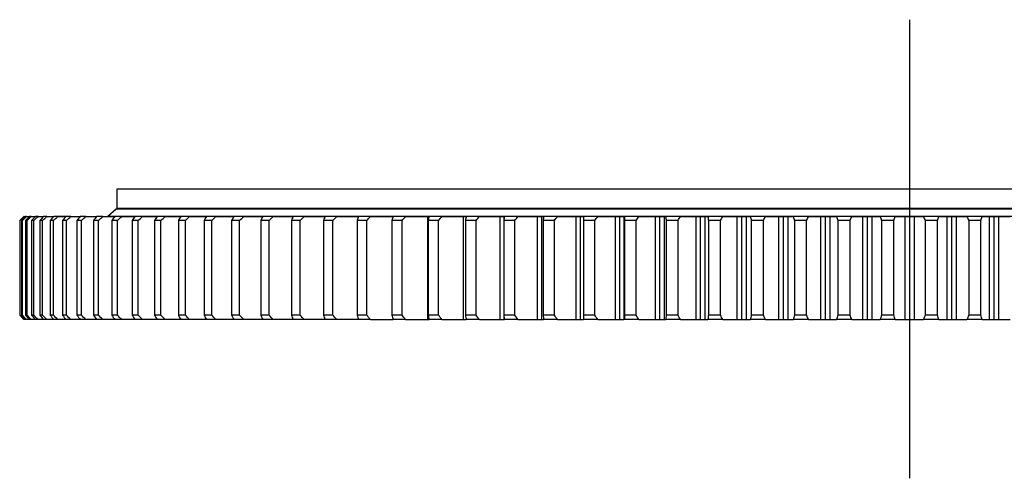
# Model space of a CAD drawing. Header units: millimetres. Extents: x -66 to 5236, y 5043 to 9389.
# Tile 3 of 12: x 544 to 1262, y 6918 to 7252. Entities that reach past the tile are written whole.
import ezdxf

# ---------------------------------------------------------------- set-up
doc = ezdxf.new("R2010")
doc.units = ezdxf.units.MM
doc.header["$LTSCALE"] = 20

msp = doc.modelspace()

# ---------------------------------------------------------------- linework, layer by layer
at = {"lineweight": 25}
msp.add_line((1192.41, 7252.37), (1192.41, 6917.67), dxfattribs=at)
at = {"color": 7, "linetype": 'Continuous', "lineweight": 25}
for p, q in [((614.41, 7128.65), (614.41, 7114.65)), ((1770.41, 7128.65), (614.41, 7128.65)), ((613.91, 7114.15), (607.91, 7108.75)), ((1770.91, 7114.15), (613.91, 7114.15)), ((1770.41, 7114.65), (614.41, 7114.65)), ((621.41, 7114.65), (621.41, 7114.15)), ((543.74, 7105.75), (543.52, 7105.75)), ((543.52, 7105.75), (543.52, 7036.65)), ((543.74, 7036.65), (543.74, 7105.75)), ((545.52, 7105.75), (544.86, 7105.75)), ((544.86, 7105.75), (544.86, 7036.65)), ((545.52, 7036.65), (545.52, 7105.75)), ((546.77, 7108.74), (546.5, 7108.74)), ((546.77, 7108.74), (547.78, 7108.74)), ((548.86, 7105.75), (547.76, 7105.75)), ((547.76, 7105.75), (547.76, 7036.65)), ((548.6, 7108.74), (547.78, 7108.74)), ((548.6, 7108.74), (550.61, 7108.74)), ((548.86, 7036.65), (548.86, 7105.75)), ((551.98, 7108.74), (550.61, 7108.74)), ((551.98, 7108.74), (554.99, 7108.74)), ((553.75, 7105.75), (552.22, 7105.75)), ((552.22, 7105.75), (552.22, 7036.65)), ((553.75, 7036.65), (553.75, 7105.75)), ((556.9, 7108.74), (555, 7108.74)), ((556.9, 7108.74), (560.91, 7108.74)), ((560.18, 7105.75), (558.22, 7105.75)), ((558.22, 7105.75), (558.22, 7036.65)), ((560.18, 7036.65), (560.18, 7105.75)), ((563.35, 7108.74), (560.91, 7108.74)), ((563.35, 7108.74), (568.35, 7108.73)), ((568.14, 7105.75), (565.74, 7105.75)), ((565.74, 7105.75), (565.74, 7036.65)), ((568.14, 7036.65), (568.14, 7105.75)), ((571.32, 7108.74), (568.35, 7108.74)), ((577.29, 7108.73), (571.32, 7108.74)), ((577.59, 7105.75), (574.78, 7105.75)), ((574.78, 7105.75), (574.78, 7036.65)), ((580.79, 7108.74), (577.3, 7108.74)), ((577.59, 7036.65), (577.59, 7105.75)), ((588.53, 7105.75), (585.3, 7105.75)), ((585.3, 7105.75), (585.3, 7036.65)), ((591.73, 7108.74), (587.72, 7108.74)), ((588.53, 7036.65), (588.53, 7105.75)), ((600.93, 7105.75), (597.29, 7105.75)), ((597.29, 7105.75), (597.29, 7036.65)), ((604.11, 7108.74), (599.6, 7108.74)), ((600.93, 7036.65), (600.93, 7105.75)), ((1776.91, 7108.75), (607.91, 7108.75)), ((614.74, 7105.75), (610.71, 7105.75)), ((610.71, 7105.75), (610.71, 7036.65)), ((617.92, 7108.74), (612.91, 7108.74)), ((614.41, 7108.75), (614.41, 7108.74)), ((614.74, 7036.65), (614.74, 7105.75)), ((629.95, 7105.75), (625.53, 7105.75)), ((625.53, 7105.75), (625.53, 7036.65)), ((633.1, 7108.74), (627.61, 7108.74)), ((629.95, 7036.65), (629.95, 7105.75)), ((641.72, 7105.75), (641.72, 7036.65)), ((646.52, 7105.75), (641.72, 7105.75)), ((649.64, 7108.74), (643.68, 7108.74)), ((646.52, 7036.65), (646.52, 7105.75)), ((659.23, 7105.75), (659.23, 7036.65)), ((664.4, 7105.75), (659.23, 7105.75)), ((667.48, 7108.74), (661.07, 7108.74)), ((664.4, 7036.65), (664.4, 7105.75)), ((683.55, 7105.75), (678.03, 7105.75)), ((678.03, 7105.75), (678.03, 7036.65)), ((686.59, 7108.74), (679.74, 7108.74)), ((683.55, 7036.65), (683.55, 7105.75)), ((703.93, 7105.75), (698.07, 7105.75)), ((698.07, 7105.75), (698.07, 7036.65)), ((706.91, 7108.74), (699.64, 7108.74)), ((703.93, 7036.65), (703.93, 7105.75)), ((725.49, 7105.75), (719.29, 7105.75)), ((719.29, 7105.75), (719.29, 7036.65)), ((728.41, 7108.74), (720.73, 7108.74)), ((725.49, 7036.65), (725.49, 7105.75)), ((748.17, 7105.75), (741.66, 7105.75)), ((741.66, 7105.75), (741.66, 7036.65)), ((751.02, 7108.74), (742.96, 7108.74)), ((748.17, 7036.65), (748.17, 7105.75)), ((771.92, 7105.75), (765.12, 7105.75)), ((765.12, 7105.75), (765.12, 7036.65)), ((774.7, 7108.74), (766.26, 7108.74)), ((771.92, 7036.65), (771.92, 7105.75)), ((796.68, 7105.75), (789.6, 7105.75)), ((789.6, 7105.75), (789.6, 7036.65)), ((799.38, 7108.74), (790.6, 7108.74)), ((796.68, 7036.65), (796.68, 7105.75)), ((815.05, 7105.75), (815.05, 7036.65)), ((822.39, 7105.75), (815.05, 7105.75)), ((815.86, 7108.71), (815.9, 7108.71)), ((815.86, 7108.71), (815.86, 7108.58)), ((825.01, 7108.74), (815.9, 7108.74)), ((822.39, 7036.65), (822.39, 7105.75)), ((840.94, 7108.71), (842.11, 7108.71)), ((840.94, 7108.71), (840.94, 7033.65)), ((841.42, 7105.75), (841.42, 7036.65)), ((849, 7105.75), (841.42, 7105.75)), ((851.52, 7108.74), (842.11, 7108.74)), ((849, 7036.65), (849, 7105.75)), ((866.88, 7108.71), (869.16, 7108.71)), ((866.88, 7108.71), (866.88, 7033.65)), ((876.44, 7105.75), (868.62, 7105.75)), ((868.62, 7105.75), (868.62, 7036.65)), ((878.86, 7108.74), (869.17, 7108.74)), ((876.44, 7036.65), (876.44, 7105.75)), ((893.59, 7108.71), (896.59, 7108.71)), ((893.59, 7108.71), (893.59, 7033.65)), ((896.59, 7108.71), (897, 7108.71)), ((896.59, 7108.71), (896.59, 7033.65)), ((896.61, 7105.75), (896.61, 7036.65)), ((904.63, 7105.75), (896.61, 7105.75)), ((906.95, 7108.74), (897, 7108.74)), ((904.63, 7036.65), (904.63, 7105.75)), ((921.03, 7108.71), (924.11, 7108.71)), ((921.03, 7108.71), (921.03, 7033.65)), ((924.11, 7108.71), (925.55, 7108.71)), ((924.11, 7108.71), (924.11, 7033.65)), ((933.52, 7105.75), (925.31, 7105.75)), ((925.31, 7105.75), (925.31, 7036.65)), ((935.73, 7108.74), (925.55, 7108.74)), ((933.52, 7036.65), (933.52, 7105.75)), ((949.12, 7108.71), (952.27, 7108.71)), ((949.12, 7108.71), (949.12, 7033.65)), ((952.27, 7108.71), (954.74, 7108.71)), ((952.27, 7108.71), (952.27, 7033.65)), ((954.66, 7105.75), (954.66, 7036.65)), ((963.04, 7105.75), (954.66, 7105.75)), ((965.13, 7108.74), (954.74, 7108.74)), ((963.04, 7036.65), (963.04, 7105.75)), ((977.8, 7108.71), (981, 7108.71)), ((977.8, 7108.71), (977.8, 7033.65)), ((981, 7108.71), (984.21, 7108.71)), ((981, 7108.71), (981, 7033.65)), ((984.21, 7108.71), (984.21, 7033.65)), ((995.07, 7108.74), (984.5, 7108.74)), ((993.1, 7105.75), (984.58, 7105.75)), ((984.58, 7105.75), (984.58, 7036.65)), ((993.1, 7036.65), (993.1, 7105.75)), ((1006.99, 7108.71), (1010.25, 7108.71)), ((1006.99, 7108.71), (1006.99, 7033.65)), ((1010.25, 7108.71), (1013.51, 7108.71)), ((1010.25, 7108.71), (1010.25, 7033.65)), ((1013.51, 7108.71), (1013.51, 7033.65)), ((1025.49, 7108.74), (1014.76, 7108.74)), ((1014.99, 7105.75), (1014.99, 7036.65)), ((1023.65, 7105.75), (1014.99, 7105.75)), ((1023.65, 7036.65), (1023.65, 7105.75)), ((1036.63, 7108.71), (1039.93, 7108.71)), ((1036.63, 7108.71), (1036.63, 7033.65)), ((1039.93, 7108.71), (1043.24, 7108.71)), ((1039.93, 7108.71), (1039.93, 7033.65)), ((1043.24, 7108.71), (1043.24, 7033.65)), ((1056.31, 7108.74), (1045.45, 7108.74)), ((1054.6, 7105.75), (1045.84, 7105.75)), ((1045.84, 7105.75), (1045.84, 7036.65)), ((1054.6, 7036.65), (1054.6, 7105.75)), ((1066.65, 7108.71), (1069.99, 7108.71)), ((1066.65, 7108.71), (1066.65, 7033.65)), ((1069.99, 7108.71), (1073.33, 7108.71)), ((1069.99, 7108.71), (1069.99, 7033.65)), ((1073.33, 7108.71), (1073.33, 7033.65)), ((1087.46, 7108.74), (1076.49, 7108.74)), ((1077.04, 7105.75), (1077.04, 7036.65)), ((1085.89, 7105.75), (1077.04, 7105.75)), ((1085.89, 7036.65), (1085.89, 7105.75)), ((1096.97, 7108.71), (1100.34, 7108.71)), ((1096.97, 7108.71), (1096.97, 7033.65)), ((1100.34, 7108.71), (1103.71, 7108.71)), ((1100.34, 7108.71), (1100.34, 7033.65)), ((1103.71, 7108.71), (1103.71, 7033.65)), ((1118.87, 7108.74), (1107.81, 7108.74)), ((1108.52, 7105.75), (1108.52, 7036.65)), ((1117.43, 7105.75), (1108.52, 7105.75)), ((1117.43, 7036.65), (1117.43, 7105.75)), ((1127.52, 7108.71), (1130.9, 7108.71)), ((1127.52, 7108.71), (1127.52, 7033.65)), ((1130.9, 7108.71), (1134.3, 7108.71)), ((1130.9, 7108.71), (1130.9, 7033.65)), ((1134.3, 7108.71), (1134.3, 7033.65)), ((1150.45, 7108.74), (1139.34, 7108.74)), ((1140.19, 7105.75), (1140.19, 7036.65)), ((1149.15, 7105.75), (1140.19, 7105.75)), ((1149.15, 7036.65), (1149.15, 7105.75)), ((1158.22, 7108.71), (1158.22, 7033.65)), ((1158.22, 7108.71), (1161.62, 7108.71)), ((1161.62, 7108.71), (1165.02, 7108.71)), ((1161.62, 7108.71), (1161.62, 7033.65)), ((1165.02, 7108.71), (1165.02, 7033.65)), ((1182.13, 7108.74), (1171, 7108.74)), ((1172, 7105.75), (1172, 7036.65)), ((1180.98, 7105.75), (1172, 7105.75)), ((1180.98, 7036.65), (1180.98, 7105.75)), ((1189.01, 7108.71), (1189.01, 7033.65)), ((1189.01, 7108.71), (1192.41, 7108.71)), ((1192.41, 7108.71), (1195.82, 7108.71)), ((1192.41, 7108.71), (1192.41, 7033.65)), ((1195.82, 7108.71), (1195.82, 7033.65)), ((1213.83, 7108.74), (1202.7, 7108.74)), ((1203.85, 7105.75), (1203.85, 7036.65)), ((1212.83, 7105.75), (1203.85, 7105.75)), ((1212.83, 7036.65), (1212.83, 7105.75)), ((1219.8, 7108.71), (1219.8, 7033.65)), ((1219.8, 7108.71), (1223.21, 7108.71)), ((1223.21, 7108.71), (1226.61, 7108.71)), ((1223.21, 7108.71), (1223.21, 7033.65)), ((1226.61, 7108.71), (1226.61, 7033.65)), ((1245.49, 7108.74), (1234.38, 7108.74)), ((1235.68, 7105.75), (1235.68, 7036.65)), ((1244.63, 7105.75), (1235.68, 7105.75)), ((1244.63, 7036.65), (1244.63, 7105.75)), ((1250.53, 7108.71), (1250.53, 7033.65)), ((1250.53, 7108.71), (1253.92, 7108.71)), ((1253.92, 7108.71), (1257.31, 7108.71)), ((1253.92, 7108.71), (1253.92, 7033.65)), ((1257.31, 7108.71), (1257.31, 7033.65)), ((543.74, 7036.65), (543.52, 7036.65)), ((545.52, 7036.65), (544.86, 7036.65)), ((547.43, 7033.65), (546.77, 7033.65)), ((548.86, 7036.65), (547.76, 7036.65)), ((548.6, 7033.65), (547.78, 7033.65)), ((550.26, 7033.65), (548.6, 7033.65)), ((551.98, 7033.65), (550.61, 7033.65)), ((554.65, 7033.65), (551.98, 7033.65)), ((553.75, 7036.65), (552.22, 7036.65)), ((556.9, 7033.65), (555, 7033.65)), ((560.56, 7033.65), (556.9, 7033.65)), ((560.18, 7036.65), (558.22, 7036.65)), ((563.35, 7033.65), (560.91, 7033.65)), ((567.9, 7033.65), (563.35, 7033.65)), ((568.14, 7036.65), (565.74, 7036.65)), ((571.32, 7033.65), (568.35, 7033.65)), ((576.93, 7033.65), (571.32, 7033.65)), ((577.59, 7036.65), (574.78, 7036.65)), ((580.79, 7033.65), (577.3, 7033.65)), ((587.37, 7033.65), (580.79, 7033.65)), ((588.53, 7036.65), (585.3, 7036.65)), ((591.73, 7033.65), (587.72, 7033.65)), ((599.25, 7033.65), (591.73, 7033.65)), ((600.93, 7036.65), (597.29, 7036.65)), ((604.11, 7033.65), (599.6, 7033.65)), ((612.64, 7033.65), (604.11, 7033.65)), ((614.74, 7036.65), (610.71, 7036.65)), ((617.92, 7033.65), (612.91, 7033.65)), ((629.95, 7036.65), (625.53, 7036.65)), ((633.1, 7033.65), (627.61, 7033.65)), ((646.52, 7036.65), (641.72, 7036.65)), ((649.64, 7033.65), (643.68, 7033.65)), ((664.4, 7036.65), (659.23, 7036.65)), ((667.48, 7033.65), (661.07, 7033.65)), ((683.55, 7036.65), (678.03, 7036.65)), ((686.59, 7033.65), (679.74, 7033.65)), ((703.93, 7036.65), (698.07, 7036.65)), ((706.91, 7033.65), (699.64, 7033.65)), ((725.49, 7036.65), (719.29, 7036.65)), ((728.41, 7033.65), (720.73, 7033.65)), ((748.17, 7036.65), (741.66, 7036.65)), ((751.02, 7033.65), (742.96, 7033.65)), ((771.92, 7036.65), (765.12, 7036.65)), ((774.7, 7033.65), (766.26, 7033.65)), ((796.68, 7036.65), (789.6, 7036.65)), ((799.38, 7033.65), (790.6, 7033.65)), ((822.39, 7036.65), (815.05, 7036.65)), ((815.86, 7033.8), (815.86, 7033.65)), ((815.86, 7033.65), (815.9, 7033.65)), ((825.01, 7033.65), (815.9, 7033.65)), ((840.94, 7033.65), (842.11, 7033.65)), ((849, 7036.65), (841.42, 7036.65)), ((851.52, 7033.65), (842.11, 7033.65)), ((866.88, 7033.65), (869.17, 7033.65)), ((876.44, 7036.65), (868.62, 7036.65)), ((878.86, 7033.65), (869.17, 7033.65)), ((893.59, 7033.65), (896.59, 7033.65)), ((896.59, 7033.65), (897, 7033.65)), ((904.63, 7036.65), (896.61, 7036.65)), ((906.95, 7033.65), (897, 7033.65)), ((921.03, 7033.65), (924.11, 7033.65)), ((924.11, 7033.65), (925.55, 7033.65)), ((933.52, 7036.65), (925.31, 7036.65)), ((935.73, 7033.65), (925.55, 7033.65)), ((949.12, 7033.65), (952.27, 7033.65)), ((952.27, 7033.65), (954.74, 7033.65)), ((963.04, 7036.65), (954.66, 7036.65)), ((965.13, 7033.65), (954.74, 7033.65)), ((977.8, 7033.65), (981, 7033.65)), ((981, 7033.65), (984.21, 7033.65)), ((995.07, 7033.65), (984.5, 7033.65)), ((993.1, 7036.65), (984.58, 7036.65)), ((1006.99, 7033.65), (1010.25, 7033.65)), ((1010.25, 7033.65), (1013.51, 7033.65)), ((1025.49, 7033.65), (1014.76, 7033.65)), ((1023.65, 7036.65), (1014.99, 7036.65)), ((1036.63, 7033.65), (1039.93, 7033.65)), ((1039.93, 7033.65), (1043.24, 7033.65)), ((1056.31, 7033.65), (1045.45, 7033.65)), ((1054.6, 7036.65), (1045.84, 7036.65)), ((1066.65, 7033.65), (1069.99, 7033.65)), ((1069.99, 7033.65), (1073.33, 7033.65)), ((1087.46, 7033.65), (1076.49, 7033.65)), ((1085.89, 7036.65), (1077.04, 7036.65)), ((1096.97, 7033.65), (1100.34, 7033.65)), ((1100.34, 7033.65), (1103.71, 7033.65)), ((1118.87, 7033.65), (1107.81, 7033.65)), ((1117.43, 7036.65), (1108.52, 7036.65)), ((1127.52, 7033.65), (1130.9, 7033.65)), ((1130.9, 7033.65), (1134.3, 7033.65)), ((1150.45, 7033.65), (1139.34, 7033.65)), ((1149.15, 7036.65), (1140.19, 7036.65)), ((1158.22, 7033.65), (1161.62, 7033.65)), ((1161.62, 7033.65), (1165.02, 7033.65)), ((1182.13, 7033.65), (1171, 7033.65)), ((1180.98, 7036.65), (1172, 7036.65)), ((1189.01, 7033.65), (1192.41, 7033.65)), ((1192.41, 7033.65), (1195.82, 7033.65)), ((1213.83, 7033.65), (1202.7, 7033.65)), ((1212.83, 7036.65), (1203.85, 7036.65)), ((1219.8, 7033.65), (1223.21, 7033.65)), ((1223.21, 7033.65), (1226.61, 7033.65)), ((1245.49, 7033.65), (1234.38, 7033.65)), ((1244.63, 7036.65), (1235.68, 7036.65)), ((1250.53, 7033.65), (1253.92, 7033.65)), ((1253.92, 7033.65), (1257.31, 7033.65))]:
    msp.add_line(p, q, dxfattribs=at)
for points in [[(546.5, 7108.74), (545.5, 7107.74), (544.51, 7106.74), (543.52, 7105.75)], [(543.74, 7105.75), (544.75, 7106.74), (545.76, 7107.74), (546.77, 7108.74)], [(547.78, 7108.74), (546.81, 7107.74), (545.83, 7106.74), (544.86, 7105.75)], [(545.52, 7105.75), (546.55, 7106.74), (547.57, 7107.74), (548.6, 7108.74)], [(550.61, 7108.74), (549.66, 7107.74), (548.71, 7106.74), (547.76, 7105.75)], [(548.86, 7105.75), (549.9, 7106.74), (550.94, 7107.74), (551.98, 7108.74)], [(555, 7108.74), (554.07, 7107.74), (553.14, 7106.74), (552.22, 7105.75)], [(553.75, 7105.75), (554.8, 7106.74), (555.85, 7107.74), (556.9, 7108.74)], [(560.91, 7108.74), (560.01, 7107.74), (559.11, 7106.74), (558.22, 7105.75)], [(560.18, 7105.75), (561.24, 7106.74), (562.3, 7107.74), (563.35, 7108.74)], [(568.35, 7108.74), (567.48, 7107.74), (566.61, 7106.74), (565.74, 7105.75)], [(568.14, 7105.75), (569.2, 7106.74), (570.26, 7107.74), (571.32, 7108.74)], [(577.3, 7108.74), (576.46, 7107.74), (575.62, 7106.74), (574.78, 7105.75)], [(577.59, 7105.75), (578.66, 7106.74), (579.72, 7107.74), (580.79, 7108.74)], [(587.72, 7108.74), (586.91, 7107.74), (586.11, 7106.74), (585.3, 7105.75)], [(588.53, 7105.75), (589.6, 7106.74), (590.66, 7107.74), (591.73, 7108.74)], [(599.6, 7108.74), (598.83, 7107.74), (598.06, 7106.74), (597.29, 7105.75)], [(600.93, 7105.75), (601.99, 7106.74), (603.05, 7107.74), (604.11, 7108.74)], [(612.91, 7108.74), (612.17, 7107.74), (611.44, 7106.74), (610.71, 7105.75)], [(614.74, 7105.75), (615.8, 7106.74), (616.86, 7107.74), (617.92, 7108.74)], [(627.61, 7108.74), (626.92, 7107.74), (626.22, 7106.74), (625.53, 7105.75)], [(629.95, 7105.75), (631, 7106.74), (632.05, 7107.74), (633.1, 7108.74)], [(643.68, 7108.74), (643.02, 7107.74), (642.37, 7106.74), (641.72, 7105.75)], [(646.52, 7105.75), (647.56, 7106.74), (648.6, 7107.74), (649.64, 7108.74)], [(661.07, 7108.74), (660.45, 7107.74), (659.84, 7106.74), (659.23, 7105.75)], [(664.4, 7105.75), (665.43, 7106.74), (666.45, 7107.74), (667.48, 7108.74)], [(679.74, 7108.74), (679.17, 7107.74), (678.6, 7106.74), (678.03, 7105.75)], [(683.55, 7105.75), (684.56, 7106.74), (685.58, 7107.74), (686.59, 7108.74)], [(699.64, 7108.74), (699.11, 7107.74), (698.59, 7106.74), (698.07, 7105.75)], [(703.93, 7105.75), (704.93, 7106.74), (705.92, 7107.74), (706.91, 7108.74)], [(720.73, 7108.74), (720.25, 7107.74), (719.77, 7106.74), (719.29, 7105.75)], [(725.49, 7105.75), (726.46, 7106.74), (727.43, 7107.74), (728.41, 7108.74)], [(742.96, 7108.74), (742.52, 7107.74), (742.09, 7106.74), (741.66, 7105.75)], [(748.17, 7105.75), (749.12, 7106.74), (750.07, 7107.74), (751.02, 7108.74)], [(766.26, 7108.74), (765.88, 7107.74), (765.5, 7106.74), (765.12, 7105.75)], [(771.92, 7105.75), (772.84, 7106.74), (773.77, 7107.74), (774.7, 7108.74)], [(790.6, 7108.74), (790.27, 7107.74), (789.93, 7106.74), (789.6, 7105.75)], [(796.68, 7105.75), (797.58, 7106.74), (798.48, 7107.74), (799.38, 7108.74)], [(799.38, 7108.74), (804.9, 7108.73), (810.4, 7108.72), (815.86, 7108.71)], [(815.9, 7108.74), (815.62, 7107.74), (815.34, 7106.74), (815.05, 7105.75)], [(822.39, 7105.75), (823.27, 7106.74), (824.14, 7107.74), (825.01, 7108.74)], [(825.01, 7108.74), (830.36, 7108.73), (835.67, 7108.72), (840.94, 7108.71)], [(842.11, 7108.74), (841.88, 7107.74), (841.65, 7106.74), (841.42, 7105.75)], [(849, 7105.75), (849.84, 7106.74), (850.68, 7107.74), (851.52, 7108.74)], [(851.52, 7108.74), (856.68, 7108.73), (861.8, 7108.72), (866.88, 7108.71)], [(869.17, 7108.74), (868.99, 7107.74), (868.8, 7106.74), (868.62, 7105.75)], [(876.44, 7105.75), (877.25, 7106.74), (878.05, 7107.74), (878.86, 7108.74)], [(878.86, 7108.74), (883.81, 7108.73), (888.72, 7108.72), (893.59, 7108.71)], [(897, 7108.74), (896.87, 7107.74), (896.74, 7106.74), (896.61, 7105.75)], [(904.63, 7105.75), (905.41, 7106.74), (906.18, 7107.74), (906.95, 7108.74)], [(906.95, 7108.74), (911.68, 7108.73), (916.38, 7108.72), (921.03, 7108.71)], [(925.55, 7108.74), (925.47, 7107.74), (925.39, 7106.74), (925.31, 7105.75)], [(933.52, 7105.75), (934.26, 7106.74), (935, 7107.74), (935.73, 7108.74)], [(935.73, 7108.74), (940.24, 7108.73), (944.7, 7108.72), (949.12, 7108.71)], [(954.74, 7108.74), (954.71, 7107.74), (954.68, 7106.74), (954.66, 7105.75)], [(963.04, 7105.75), (963.73, 7106.74), (964.43, 7107.74), (965.13, 7108.74)], [(965.13, 7108.74), (969.4, 7108.73), (973.62, 7108.72), (977.8, 7108.71)], [(984.21, 7108.71), (984.25, 7108.72), (984.34, 7108.73), (984.5, 7108.74)], [(984.5, 7108.74), (984.52, 7107.74), (984.55, 7106.74), (984.58, 7105.75)], [(993.1, 7105.75), (993.76, 7106.74), (994.42, 7107.74), (995.07, 7108.74)], [(995.07, 7108.74), (999.09, 7108.73), (1003.07, 7108.72), (1006.99, 7108.71)], [(1013.51, 7108.71), (1013.87, 7108.72), (1014.28, 7108.73), (1014.76, 7108.74)], [(1014.76, 7108.74), (1014.84, 7107.74), (1014.91, 7106.74), (1014.99, 7105.75)], [(1023.65, 7105.75), (1024.26, 7106.74), (1024.88, 7107.74), (1025.49, 7108.74)], [(1025.49, 7108.74), (1029.25, 7108.73), (1032.97, 7108.72), (1036.63, 7108.71)], [(1043.24, 7108.71), (1043.92, 7108.72), (1044.65, 7108.73), (1045.45, 7108.74)], [(1045.45, 7108.74), (1045.58, 7107.74), (1045.71, 7106.74), (1045.84, 7105.75)], [(1054.6, 7105.75), (1055.17, 7106.74), (1055.74, 7107.74), (1056.31, 7108.74)], [(1056.31, 7108.74), (1059.81, 7108.73), (1063.25, 7108.72), (1066.65, 7108.71)], [(1073.33, 7108.71), (1074.32, 7108.72), (1075.38, 7108.73), (1076.49, 7108.74)], [(1076.49, 7108.74), (1076.67, 7107.74), (1076.85, 7106.74), (1077.04, 7105.75)], [(1085.89, 7105.75), (1086.41, 7106.74), (1086.94, 7107.74), (1087.46, 7108.74)], [(1087.46, 7108.74), (1090.68, 7108.73), (1093.85, 7108.72), (1096.97, 7108.71)], [(1103.71, 7108.71), (1105.02, 7108.72), (1106.39, 7108.73), (1107.81, 7108.74)], [(1107.81, 7108.74), (1108.05, 7107.74), (1108.28, 7106.74), (1108.52, 7105.75)], [(1117.43, 7105.75), (1117.91, 7106.74), (1118.39, 7107.74), (1118.87, 7108.74)], [(1118.87, 7108.74), (1121.8, 7108.73), (1124.69, 7108.72), (1127.52, 7108.71)], [(1134.3, 7108.71), (1135.92, 7108.72), (1137.6, 7108.73), (1139.34, 7108.74)], [(1139.34, 7108.74), (1139.62, 7107.74), (1139.91, 7106.74), (1140.19, 7105.75)], [(1149.15, 7105.75), (1149.58, 7106.74), (1150.02, 7107.74), (1150.45, 7108.74)], [(1150.45, 7108.74), (1153.09, 7108.73), (1155.68, 7108.72), (1158.22, 7108.71)], [(1165.02, 7108.71), (1166.96, 7108.72), (1168.95, 7108.73), (1171, 7108.74)], [(1171, 7108.74), (1171.33, 7107.74), (1171.66, 7106.74), (1172, 7105.75)], [(1180.98, 7105.75), (1181.36, 7106.74), (1181.75, 7107.74), (1182.13, 7108.74)], [(1182.13, 7108.74), (1184.48, 7108.73), (1186.77, 7108.72), (1189.01, 7108.71)], [(1195.82, 7108.71), (1198.06, 7108.72), (1200.35, 7108.73), (1202.7, 7108.74)], [(1202.7, 7108.74), (1203.08, 7107.74), (1203.47, 7106.74), (1203.85, 7105.75)], [(1212.83, 7105.75), (1213.17, 7106.74), (1213.5, 7107.74), (1213.83, 7108.74)], [(1213.83, 7108.74), (1215.88, 7108.73), (1217.87, 7108.72), (1219.8, 7108.71)], [(1226.61, 7108.71), (1229.14, 7108.72), (1231.74, 7108.73), (1234.38, 7108.74)], [(1234.38, 7108.74), (1234.81, 7107.74), (1235.25, 7106.74), (1235.68, 7105.75)], [(1244.63, 7105.75), (1244.92, 7106.74), (1245.21, 7107.74), (1245.49, 7108.74)], [(1245.49, 7108.74), (1247.23, 7108.73), (1248.91, 7108.72), (1250.53, 7108.71)], [(1257.31, 7108.71), (1260.14, 7108.72), (1263.03, 7108.73), (1265.96, 7108.74)], [(543.52, 7036.65), (544.51, 7035.65), (545.5, 7034.65), (546.5, 7033.65)], [(546.77, 7033.65), (545.76, 7034.65), (544.75, 7035.65), (543.74, 7036.65)], [(544.86, 7036.65), (545.83, 7035.65), (546.81, 7034.65), (547.78, 7033.65)], [(548.6, 7033.65), (547.57, 7034.65), (546.55, 7035.65), (545.52, 7036.65)], [(547.76, 7036.65), (548.71, 7035.65), (549.66, 7034.65), (550.61, 7033.65)], [(551.98, 7033.65), (550.94, 7034.65), (549.9, 7035.65), (548.86, 7036.65)], [(552.22, 7036.65), (553.14, 7035.65), (554.07, 7034.65), (555, 7033.65)], [(556.9, 7033.65), (555.85, 7034.65), (554.8, 7035.65), (553.75, 7036.65)], [(558.22, 7036.65), (559.11, 7035.65), (560.01, 7034.65), (560.91, 7033.65)], [(563.35, 7033.65), (562.3, 7034.65), (561.24, 7035.65), (560.18, 7036.65)], [(565.74, 7036.65), (566.61, 7035.65), (567.48, 7034.65), (568.35, 7033.65)], [(571.32, 7033.65), (570.26, 7034.65), (569.2, 7035.65), (568.14, 7036.65)], [(574.78, 7036.65), (575.62, 7035.65), (576.46, 7034.65), (577.3, 7033.65)], [(580.79, 7033.65), (579.72, 7034.65), (578.66, 7035.65), (577.59, 7036.65)], [(585.3, 7036.65), (586.11, 7035.65), (586.91, 7034.65), (587.72, 7033.65)], [(591.73, 7033.65), (590.66, 7034.65), (589.6, 7035.65), (588.53, 7036.65)], [(597.29, 7036.65), (598.06, 7035.65), (598.83, 7034.65), (599.6, 7033.65)], [(604.11, 7033.65), (603.05, 7034.65), (601.99, 7035.65), (600.93, 7036.65)], [(610.71, 7036.65), (611.44, 7035.65), (612.17, 7034.65), (612.91, 7033.65)], [(617.92, 7033.65), (616.86, 7034.65), (615.8, 7035.65), (614.74, 7036.65)], [(625.53, 7036.65), (626.22, 7035.65), (626.92, 7034.65), (627.61, 7033.65)], [(633.1, 7033.65), (632.05, 7034.65), (631, 7035.65), (629.95, 7036.65)], [(641.72, 7036.65), (642.37, 7035.65), (643.02, 7034.65), (643.68, 7033.65)], [(649.64, 7033.65), (648.6, 7034.65), (647.56, 7035.65), (646.52, 7036.65)], [(659.23, 7036.65), (659.84, 7035.65), (660.45, 7034.65), (661.07, 7033.65)], [(667.48, 7033.65), (666.45, 7034.65), (665.43, 7035.65), (664.4, 7036.65)], [(678.03, 7036.65), (678.6, 7035.65), (679.17, 7034.65), (679.74, 7033.65)], [(686.59, 7033.65), (685.58, 7034.65), (684.56, 7035.65), (683.55, 7036.65)], [(698.07, 7036.65), (698.59, 7035.65), (699.11, 7034.65), (699.64, 7033.65)], [(706.91, 7033.65), (705.92, 7034.65), (704.93, 7035.65), (703.93, 7036.65)], [(719.29, 7036.65), (719.77, 7035.65), (720.25, 7034.65), (720.73, 7033.65)], [(728.41, 7033.65), (727.43, 7034.65), (726.46, 7035.65), (725.49, 7036.65)], [(741.66, 7036.65), (742.09, 7035.65), (742.52, 7034.65), (742.96, 7033.65)], [(751.02, 7033.65), (750.07, 7034.65), (749.12, 7035.65), (748.17, 7036.65)], [(765.12, 7036.65), (765.5, 7035.65), (765.88, 7034.65), (766.26, 7033.65)], [(774.7, 7033.65), (773.77, 7034.65), (772.84, 7035.65), (771.92, 7036.65)], [(789.6, 7036.65), (789.93, 7035.65), (790.27, 7034.65), (790.6, 7033.65)], [(799.38, 7033.65), (798.48, 7034.65), (797.58, 7035.65), (796.68, 7036.65)], [(799.38, 7033.65), (804.91, 7033.65), (810.4, 7033.65), (815.86, 7033.65)], [(815.05, 7036.65), (815.34, 7035.65), (815.62, 7034.65), (815.9, 7033.65)], [(825.01, 7033.65), (824.14, 7034.65), (823.27, 7035.65), (822.39, 7036.65)], [(825.01, 7033.65), (830.36, 7033.65), (835.67, 7033.65), (840.94, 7033.65)], [(841.42, 7036.65), (841.65, 7035.65), (841.88, 7034.65), (842.11, 7033.65)], [(851.52, 7033.65), (850.68, 7034.65), (849.84, 7035.65), (849, 7036.65)], [(851.52, 7033.65), (856.68, 7033.65), (861.8, 7033.65), (866.88, 7033.65)], [(868.62, 7036.65), (868.8, 7035.65), (868.99, 7034.65), (869.17, 7033.65)], [(878.86, 7033.65), (878.05, 7034.65), (877.25, 7035.65), (876.44, 7036.65)], [(878.86, 7033.65), (883.81, 7033.65), (888.72, 7033.65), (893.59, 7033.65)], [(896.61, 7036.65), (896.74, 7035.65), (896.87, 7034.65), (897, 7033.65)], [(906.95, 7033.65), (906.18, 7034.65), (905.41, 7035.65), (904.63, 7036.65)], [(906.95, 7033.65), (911.69, 7033.65), (916.38, 7033.65), (921.03, 7033.65)], [(925.31, 7036.65), (925.39, 7035.65), (925.47, 7034.65), (925.55, 7033.65)], [(935.73, 7033.65), (935, 7034.65), (934.26, 7035.65), (933.52, 7036.65)], [(935.73, 7033.65), (940.24, 7033.65), (944.7, 7033.65), (949.12, 7033.65)], [(954.66, 7036.65), (954.68, 7035.65), (954.71, 7034.65), (954.74, 7033.65)], [(965.13, 7033.65), (964.43, 7034.65), (963.73, 7035.65), (963.04, 7036.65)], [(965.13, 7033.65), (969.4, 7033.65), (973.62, 7033.65), (977.8, 7033.65)], [(984.58, 7036.65), (984.55, 7035.65), (984.52, 7034.65), (984.5, 7033.65)], [(995.07, 7033.65), (994.42, 7034.65), (993.76, 7035.65), (993.1, 7036.65)], [(995.07, 7033.65), (999.09, 7033.65), (1003.07, 7033.65), (1006.99, 7033.65)], [(1013.51, 7033.65), (1013.87, 7033.65), (1014.28, 7033.65), (1014.76, 7033.65)], [(1014.99, 7036.65), (1014.91, 7035.65), (1014.84, 7034.65), (1014.76, 7033.65)], [(1025.49, 7033.65), (1024.88, 7034.65), (1024.26, 7035.65), (1023.65, 7036.65)], [(1025.49, 7033.65), (1029.25, 7033.65), (1032.97, 7033.65), (1036.63, 7033.65)], [(1043.24, 7033.65), (1043.92, 7033.65), (1044.65, 7033.65), (1045.45, 7033.65)], [(1045.84, 7036.65), (1045.71, 7035.65), (1045.58, 7034.65), (1045.45, 7033.65)], [(1056.31, 7033.65), (1055.74, 7034.65), (1055.17, 7035.65), (1054.6, 7036.65)], [(1056.31, 7033.65), (1059.81, 7033.65), (1063.25, 7033.65), (1066.65, 7033.65)], [(1073.33, 7033.65), (1074.32, 7033.65), (1075.38, 7033.65), (1076.49, 7033.65)], [(1077.04, 7036.65), (1076.85, 7035.65), (1076.67, 7034.65), (1076.49, 7033.65)], [(1087.46, 7033.65), (1086.94, 7034.65), (1086.41, 7035.65), (1085.89, 7036.65)], [(1087.46, 7033.65), (1090.68, 7033.65), (1093.85, 7033.65), (1096.97, 7033.65)], [(1103.71, 7033.65), (1105.02, 7033.65), (1106.39, 7033.65), (1107.81, 7033.65)], [(1108.52, 7036.65), (1108.28, 7035.65), (1108.05, 7034.65), (1107.81, 7033.65)], [(1118.87, 7033.65), (1118.39, 7034.65), (1117.91, 7035.65), (1117.43, 7036.65)], [(1118.87, 7033.65), (1121.8, 7033.65), (1124.69, 7033.65), (1127.52, 7033.65)], [(1134.3, 7033.65), (1135.92, 7033.65), (1137.6, 7033.65), (1139.34, 7033.65)], [(1140.19, 7036.65), (1139.91, 7035.65), (1139.62, 7034.65), (1139.34, 7033.65)], [(1150.45, 7033.65), (1150.02, 7034.65), (1149.58, 7035.65), (1149.15, 7036.65)], [(1150.45, 7033.65), (1153.09, 7033.65), (1155.68, 7033.65), (1158.22, 7033.65)], [(1165.02, 7033.65), (1166.96, 7033.65), (1168.95, 7033.65), (1171, 7033.65)], [(1172, 7036.65), (1171.66, 7035.65), (1171.33, 7034.65), (1171, 7033.65)], [(1182.13, 7033.65), (1181.75, 7034.65), (1181.36, 7035.65), (1180.98, 7036.65)], [(1182.13, 7033.65), (1184.48, 7033.65), (1186.77, 7033.65), (1189.01, 7033.65)], [(1195.82, 7033.65), (1198.06, 7033.65), (1200.35, 7033.65), (1202.7, 7033.65)], [(1203.85, 7036.65), (1203.47, 7035.65), (1203.08, 7034.65), (1202.7, 7033.65)], [(1213.83, 7033.65), (1213.5, 7034.65), (1213.17, 7035.65), (1212.83, 7036.65)], [(1213.83, 7033.65), (1215.88, 7033.65), (1217.87, 7033.65), (1219.8, 7033.65)], [(1226.61, 7033.65), (1229.14, 7033.65), (1231.74, 7033.65), (1234.38, 7033.65)], [(1235.68, 7036.65), (1235.25, 7035.65), (1234.81, 7034.65), (1234.38, 7033.65)], [(1245.49, 7033.65), (1245.21, 7034.65), (1244.92, 7035.65), (1244.63, 7036.65)], [(1245.49, 7033.65), (1247.23, 7033.65), (1248.91, 7033.65), (1250.53, 7033.65)], [(1257.31, 7033.65), (1260.14, 7033.65), (1263.03, 7033.65), (1265.96, 7033.65)]]:
    msp.add_open_spline(points, degree=3, dxfattribs=at)
for points, knots in [([(571.32, 7108.74), (573.22, 7108.74), (575.21, 7108.74), (577.2, 7108.73), (577.29, 7108.73)], [0, 0, 0, 0, 0.956341, 1, 1, 1, 1]), ([(580.79, 7108.74), (582.69, 7108.74), (585, 7108.74), (587.31, 7108.73), (587.71, 7108.73)], [0, 0, 0, 0, 0.8258455, 1, 1, 1, 1]), ([(591.73, 7108.74), (593.63, 7108.74), (596.26, 7108.73), (598.88, 7108.73), (599.59, 7108.73)], [0, 0, 0, 0, 0.726812, 1, 1, 1, 1]), ([(604.11, 7108.74), (606.01, 7108.74), (608.94, 7108.73), (611.87, 7108.73), (612.9, 7108.73)], [0, 0, 0, 0, 0.648752, 1, 1, 1, 1]), ([(617.92, 7108.74), (619.81, 7108.74), (623.04, 7108.73), (626.27, 7108.73), (627.61, 7108.73)], [0, 0, 0, 0, 0.585364, 1, 1, 1, 1]), ([(633.1, 7108.74), (634.98, 7108.74), (638.51, 7108.73), (642.03, 7108.73), (643.67, 7108.73)], [0, 0, 0, 0, 0.532635, 1, 1, 1, 1]), ([(649.64, 7108.74), (651.5, 7108.74), (655.21, 7108.73), (659.02, 7108.73), (660.97, 7108.73), (661.06, 7108.72)], [0, 0, 0, 0, 0.4878685, 0.975737, 1, 1, 1, 1]), ([(667.48, 7108.74), (669.32, 7108.74), (672.99, 7108.73), (677.07, 7108.73), (679.31, 7108.72), (679.73, 7108.72)], [0, 0, 0, 0, 0.449176, 0.898352, 1, 1, 1, 1]), ([(686.59, 7108.74), (688.4, 7108.74), (692.01, 7108.73), (696.36, 7108.73), (698.89, 7108.72), (699.63, 7108.72)], [0, 0, 0, 0, 0.415274, 0.830549, 1, 1, 1, 1]), ([(706.91, 7108.74), (708.69, 7108.74), (712.24, 7108.73), (716.85, 7108.73), (719.67, 7108.72), (720.72, 7108.72)], [0, 0, 0, 0, 0.385189, 0.770378, 1, 1, 1, 1]), ([(728.41, 7108.74), (730.15, 7108.74), (733.63, 7108.73), (738.48, 7108.73), (741.58, 7108.72), (742.95, 7108.72)], [0, 0, 0, 0, 0.358187, 0.716374, 1, 1, 1, 1]), ([(751.02, 7108.74), (752.72, 7108.74), (756.12, 7108.73), (761.2, 7108.73), (764.57, 7108.72), (766.26, 7108.72)], [0, 0, 0, 0, 0.333706, 0.667411, 1, 1, 1, 1]), ([(774.7, 7108.74), (776.35, 7108.74), (779.67, 7108.73), (784.97, 7108.72), (788.6, 7108.72), (790.59, 7108.72)], [0, 0, 0, 0, 0.3113041, 0.6226082, 1, 1, 1, 1]), ([(627.26, 7033.65), (627, 7033.65), (623.89, 7033.65), (620.77, 7033.65), (617.92, 7033.65)], [0, 0, 0, 0, 0.083519, 1, 1, 1, 1]), ([(643.33, 7033.65), (642.76, 7033.65), (639.35, 7033.65), (635.94, 7033.65), (633.1, 7033.65)], [0, 0, 0, 0, 0.168693, 1, 1, 1, 1]), ([(660.72, 7033.65), (659.83, 7033.65), (656.15, 7033.65), (652.45, 7033.65), (649.64, 7033.65)], [0, 0, 0, 0, 0.2405271, 1, 1, 1, 1]), ([(679.39, 7033.65), (678.19, 7033.65), (674.23, 7033.65), (670.25, 7033.65), (667.48, 7033.65)], [0, 0, 0, 0, 0.302206, 1, 1, 1, 1]), ([(699.29, 7033.65), (697.79, 7033.65), (693.56, 7033.65), (689.32, 7033.65), (686.59, 7033.65)], [0, 0, 0, 0, 0.355983, 1, 1, 1, 1]), ([(720.38, 7033.65), (718.57, 7033.65), (714.1, 7033.65), (709.6, 7033.65), (706.91, 7033.65)], [0, 0, 0, 0, 0.403504, 1, 1, 1, 1]), ([(742.61, 7033.65), (740.5, 7033.65), (735.78, 7033.65), (731.04, 7033.65), (728.41, 7033.65)], [0, 0, 0, 0, 0.445994, 1, 1, 1, 1]), ([(765.91, 7033.65), (763.52, 7033.65), (758.57, 7033.65), (753.59, 7033.65), (751.02, 7033.65)], [0, 0, 0, 0, 0.48439, 1, 1, 1, 1]), ([(790.6, 7033.65), (787.8, 7033.65), (782.52, 7033.65), (777.2, 7033.65), (774.7, 7033.65)], [0, 0, 0, 0, 0.530022, 1, 1, 1, 1])]:
    msp.add_open_spline(points, degree=3, knots=knots, dxfattribs=at)

doc.saveas('drawing.dxf')
